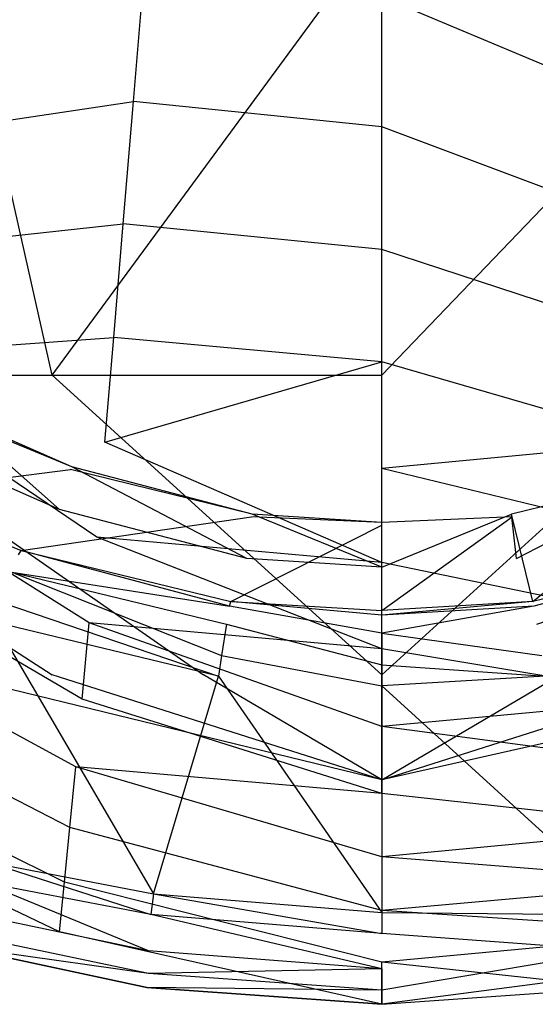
# Model space of a CAD drawing. Extents: x 0 to 0.355, y -0.48 to 0.
# Tile 4 of 12: x 0.134 to 0.196, y -0.48 to -0.361. Entities that reach past the tile are written whole.
import ezdxf

# ---------------------------------------------------------------- set-up
doc = ezdxf.new("R2010")
doc.units = 0
doc.layers.add('L0_WC_N_660410__0___REPLACEMTFO', color=7, linetype='CONTINUOUS')

msp = doc.modelspace()

# ---------------------------------------------------------------- linework, layer by layer
at = {"layer": 'L0_WC_N_660410__0___REPLACEMTFO', "color": 8}
for points, invisible_edges in [([(0.103831, -0.403864, 0.222248), (0.125408, -0.349611, 0.175673), (0.137631, -0.403864, 0.202056), (0.103831, -0.403864, 0.222248)], 14), ([(0.1775, -0.349611, 0.166409), (0.137631, -0.403864, 0.202056), (0.125408, -0.349611, 0.175673), (0.1775, -0.349611, 0.166409)], 13), ([(0.137631, -0.403864, 0.202056), (0.1775, -0.349611, 0.166409), (0.1775, -0.403864, 0.194965), (0.137631, -0.403864, 0.202056)], 14), ([(0.229591, -0.349611, 0.175673), (0.1775, -0.403864, 0.194965), (0.1775, -0.349611, 0.166409), (0.229591, -0.349611, 0.175673)], 13), ([(0.1775, -0.403864, 0.194965), (0.229591, -0.349611, 0.175673), (0.217369, -0.403864, 0.202056), (0.1775, -0.403864, 0.194965)], 14), ([(0.118151, -0.360828, 0.081151), (0.148771, -0.355026, 0.062914), (0.147454, -0.370729, 0.080898), (0.118151, -0.360828, 0.081151)], 14), ([(0.147454, -0.370729, 0.080898), (0.148771, -0.355026, 0.062914), (0.1775, -0.358085, 0.063154), (0.147454, -0.370729, 0.080898)], 14), ([(0.207546, -0.370729, 0.080898), (0.1775, -0.358085, 0.063154), (0.206229, -0.355026, 0.062914), (0.207546, -0.370729, 0.080898)], 14), ([(0.1775, -0.373823, 0.08101), (0.147454, -0.370729, 0.080898), (0.1775, -0.358085, 0.063154), (0.1775, -0.373823, 0.08101)], 14), ([(0.1775, -0.373823, 0.08101), (0.1775, -0.358085, 0.063154), (0.207546, -0.370729, 0.080898), (0.1775, -0.373823, 0.08101)], 14), ([(0.115527, -0.375509, 0.100175), (0.118151, -0.360828, 0.081151), (0.147454, -0.370729, 0.080898), (0.115527, -0.375509, 0.100175)], 14), ([(0.115527, -0.375509, 0.100175), (0.147454, -0.370729, 0.080898), (0.146224, -0.385527, 0.099882), (0.115527, -0.375509, 0.100175)], 14), ([(0.146224, -0.385527, 0.099882), (0.147454, -0.370729, 0.080898), (0.1775, -0.373823, 0.08101), (0.146224, -0.385527, 0.099882)], 14), ([(0.208776, -0.385527, 0.099882), (0.1775, -0.373823, 0.08101), (0.207546, -0.370729, 0.080898), (0.208776, -0.385527, 0.099882)], 14), ([(0.1775, -0.388637, 0.09996), (0.146224, -0.385527, 0.099882), (0.1775, -0.373823, 0.08101), (0.1775, -0.388637, 0.09996)], 14), ([(0.1775, -0.388637, 0.09996), (0.1775, -0.373823, 0.08101), (0.208776, -0.385527, 0.099882), (0.1775, -0.388637, 0.09996)], 14), ([(0.113129, -0.38916, 0.12019), (0.115527, -0.375509, 0.100175), (0.146224, -0.385527, 0.099882), (0.113129, -0.38916, 0.12019)], 14), ([(0.113129, -0.38916, 0.12019), (0.146224, -0.385527, 0.099882), (0.145076, -0.399307, 0.119865), (0.113129, -0.38916, 0.12019)], 14), ([(0.145076, -0.399307, 0.119865), (0.146224, -0.385527, 0.099882), (0.1775, -0.388637, 0.09996), (0.145076, -0.399307, 0.119865)], 14), ([(0.209924, -0.399307, 0.119865), (0.1775, -0.388637, 0.09996), (0.208776, -0.385527, 0.099882), (0.209924, -0.399307, 0.119865)], 14), ([(0.110948, -0.40169, 0.141159), (0.113129, -0.38916, 0.12019), (0.145076, -0.399307, 0.119865), (0.110948, -0.40169, 0.141159)], 14), ([(0.1775, -0.402257, 0.12045), (0.145076, -0.399307, 0.119865), (0.1775, -0.388637, 0.09996), (0.1775, -0.402257, 0.12045)], 14), ([(0.1775, -0.402257, 0.12045), (0.1775, -0.388637, 0.09996), (0.209924, -0.399307, 0.119865), (0.1775, -0.402257, 0.12045)], 14), ([(0.110948, -0.40169, 0.141159), (0.145076, -0.399307, 0.119865), (0.144011, -0.411977, 0.140812), (0.110948, -0.40169, 0.141159)], 14), ([(0.144011, -0.411977, 0.140812), (0.145076, -0.399307, 0.119865), (0.1775, -0.402257, 0.12045), (0.144011, -0.411977, 0.140812)], 14), ([(0.210989, -0.411977, 0.140812), (0.1775, -0.402257, 0.12045), (0.209924, -0.399307, 0.119865), (0.210989, -0.411977, 0.140812)], 14), ([(0.108981, -0.413046, 0.163004), (0.110948, -0.40169, 0.141159), (0.143025, -0.423484, 0.162643), (0.108981, -0.413046, 0.163004)], 14), ([(0.143025, -0.423484, 0.162643), (0.110948, -0.40169, 0.141159), (0.144011, -0.411977, 0.140812), (0.143025, -0.423484, 0.162643)], 14), ([(0.144011, -0.411977, 0.140812), (0.1775, -0.402257, 0.12045), (0.1775, -0.415174, 0.14038), (0.144011, -0.411977, 0.140812)], 14), ([(0.210989, -0.411977, 0.140812), (0.1775, -0.415174, 0.14038), (0.1775, -0.402257, 0.12045), (0.210989, -0.411977, 0.140812)], 14), ([(0.137631, -0.440115, 0.252468), (0.081247, -0.403864, 0.252468), (0.103831, -0.403864, 0.222248), (0.137631, -0.440115, 0.252468)], 13), ([(0.081247, -0.403864, 0.252468), (0.137631, -0.440115, 0.252468), (0.125408, -0.440115, 0.268822), (0.081247, -0.403864, 0.252468)], 14), ([(0.155923, -0.440115, 0.24154), (0.103831, -0.403864, 0.222248), (0.137631, -0.403864, 0.202056), (0.155923, -0.440115, 0.24154)], 13), ([(0.103831, -0.403864, 0.222248), (0.155923, -0.440115, 0.24154), (0.137631, -0.440115, 0.252468), (0.103831, -0.403864, 0.222248)], 14), ([(0.1775, -0.440115, 0.237702), (0.137631, -0.403864, 0.202056), (0.1775, -0.403864, 0.194965), (0.1775, -0.440115, 0.237702)], 13), ([(0.137631, -0.403864, 0.202056), (0.1775, -0.440115, 0.237702), (0.155923, -0.440115, 0.24154), (0.137631, -0.403864, 0.202056)], 14), ([(0.217369, -0.403864, 0.202056), (0.1775, -0.440115, 0.237702), (0.1775, -0.403864, 0.194965), (0.217369, -0.403864, 0.202056)], 13), ([(0.1775, -0.440115, 0.237702), (0.217369, -0.403864, 0.202056), (0.199077, -0.440115, 0.24154), (0.1775, -0.440115, 0.237702)], 14), ([(0.12548, -0.408583, 0.279517), (0.138518, -0.420114, 0.275612), (0.123408, -0.41348, 0.275074), (0.12548, -0.408583, 0.279517)], 13), ([(0.12523, -0.408864, 0.281065), (0.140011, -0.414963, 0.280035), (0.12548, -0.408583, 0.279517), (0.12523, -0.408864, 0.281065)], 13), ([(0.138518, -0.420114, 0.275612), (0.12548, -0.408583, 0.279517), (0.140011, -0.414963, 0.280035), (0.138518, -0.420114, 0.275612)], 14), ([(0.116922, -0.418204, 0.332454), (0.139831, -0.415259, 0.281567), (0.12523, -0.408864, 0.281065), (0.116922, -0.418204, 0.332454)], 14), ([(0.140011, -0.414963, 0.280035), (0.12523, -0.408864, 0.281065), (0.139831, -0.415259, 0.281567), (0.140011, -0.414963, 0.280035)], 14), ([(0.1775, -0.426537, 0.162716), (0.143025, -0.423484, 0.162643), (0.144011, -0.411977, 0.140812), (0.1775, -0.426537, 0.162716)], 14), ([(0.1775, -0.426537, 0.162716), (0.144011, -0.411977, 0.140812), (0.1775, -0.415174, 0.14038), (0.1775, -0.426537, 0.162716)], 14), ([(0.211975, -0.423484, 0.162643), (0.1775, -0.415174, 0.14038), (0.210989, -0.411977, 0.140812), (0.211975, -0.423484, 0.162643)], 14), ([(0.107218, -0.423227, 0.185613), (0.108981, -0.413046, 0.163004), (0.142113, -0.433826, 0.185247), (0.107218, -0.423227, 0.185613)], 14), ([(0.142113, -0.433826, 0.185247), (0.108981, -0.413046, 0.163004), (0.143025, -0.423484, 0.162643), (0.142113, -0.433826, 0.185247)], 14), ([(0.116922, -0.418204, 0.332454), (0.133855, -0.425093, 0.332427), (0.139831, -0.415259, 0.281567), (0.116922, -0.418204, 0.332454)], 14), ([(0.133855, -0.425093, 0.332427), (0.161732, -0.420992, 0.282017), (0.139831, -0.415259, 0.281567), (0.133855, -0.425093, 0.332427)], 14), ([(0.140011, -0.414963, 0.280035), (0.161183, -0.426062, 0.276095), (0.138518, -0.420114, 0.275612), (0.140011, -0.414963, 0.280035)], 13), ([(0.139831, -0.415259, 0.281567), (0.161808, -0.420683, 0.280499), (0.140011, -0.414963, 0.280035), (0.139831, -0.415259, 0.281567)], 13), ([(0.161808, -0.420683, 0.280499), (0.139831, -0.415259, 0.281567), (0.161732, -0.420992, 0.282017), (0.161808, -0.420683, 0.280499)], 14), ([(0.161183, -0.426062, 0.276095), (0.140011, -0.414963, 0.280035), (0.161808, -0.420683, 0.280499), (0.161183, -0.426062, 0.276095)], 14), ([(0.1775, -0.426537, 0.162716), (0.1775, -0.415174, 0.14038), (0.211975, -0.423484, 0.162643), (0.1775, -0.426537, 0.162716)], 14), ([(0.214989, -0.414963, 0.280035), (0.193817, -0.426062, 0.276095), (0.193192, -0.420683, 0.280499), (0.214989, -0.414963, 0.280035)], 13), ([(0.193192, -0.420683, 0.280499), (0.215169, -0.415259, 0.281567), (0.214989, -0.414963, 0.280035), (0.193192, -0.420683, 0.280499)], 13), ([(0.215169, -0.415259, 0.281567), (0.193192, -0.420683, 0.280499), (0.193268, -0.420992, 0.282017), (0.215169, -0.415259, 0.281567)], 14), ([(0.195766, -0.431268, 0.332406), (0.215169, -0.415259, 0.281567), (0.193268, -0.420992, 0.282017), (0.195766, -0.431268, 0.332406)], 14), ([(0.193817, -0.426062, 0.276095), (0.214989, -0.414963, 0.280035), (0.216482, -0.420114, 0.275612), (0.193817, -0.426062, 0.276095)], 14), ([(0.221145, -0.425093, 0.332427), (0.215169, -0.415259, 0.281567), (0.195766, -0.431268, 0.332406), (0.221145, -0.425093, 0.332427)], 14), ([(0.116922, -0.418204, 0.332454), (0.133539, -0.425613, 0.335117), (0.133855, -0.425093, 0.332427), (0.116922, -0.418204, 0.332454)], 13), ([(0.133855, -0.425093, 0.332427), (0.159234, -0.431268, 0.332406), (0.161732, -0.420992, 0.282017), (0.133855, -0.425093, 0.332427)], 14), ([(0.159234, -0.431268, 0.332406), (0.1775, -0.421995, 0.282096), (0.161732, -0.420992, 0.282017), (0.159234, -0.431268, 0.332406)], 14), ([(0.161808, -0.420683, 0.280499), (0.1775, -0.427102, 0.27618), (0.161183, -0.426062, 0.276095), (0.161808, -0.420683, 0.280499)], 13), ([(0.161732, -0.420992, 0.282017), (0.1775, -0.421683, 0.28058), (0.161808, -0.420683, 0.280499), (0.161732, -0.420992, 0.282017)], 13), ([(0.1775, -0.421683, 0.28058), (0.161732, -0.420992, 0.282017), (0.1775, -0.421995, 0.282096), (0.1775, -0.421683, 0.28058)], 14), ([(0.1775, -0.427102, 0.27618), (0.161808, -0.420683, 0.280499), (0.1775, -0.421683, 0.28058), (0.1775, -0.427102, 0.27618)], 14), ([(0.193192, -0.420683, 0.280499), (0.1775, -0.427102, 0.27618), (0.1775, -0.421683, 0.28058), (0.193192, -0.420683, 0.280499)], 13), ([(0.1775, -0.427102, 0.27618), (0.193192, -0.420683, 0.280499), (0.193817, -0.426062, 0.276095), (0.1775, -0.427102, 0.27618)], 14), ([(0.1775, -0.421683, 0.28058), (0.193268, -0.420992, 0.282017), (0.193192, -0.420683, 0.280499), (0.1775, -0.421683, 0.28058)], 13), ([(0.195766, -0.431268, 0.332406), (0.193268, -0.420992, 0.282017), (0.1775, -0.432348, 0.332401), (0.195766, -0.431268, 0.332406)], 14), ([(0.1775, -0.432348, 0.332401), (0.193268, -0.420992, 0.282017), (0.1775, -0.421995, 0.282096), (0.1775, -0.432348, 0.332401)], 14), ([(0.193268, -0.420992, 0.282017), (0.1775, -0.421683, 0.28058), (0.1775, -0.421995, 0.282096), (0.193268, -0.420992, 0.282017)], 14), ([(0.159234, -0.431268, 0.332406), (0.1775, -0.432348, 0.332401), (0.1775, -0.421995, 0.282096), (0.159234, -0.431268, 0.332406)], 14), ([(0.105652, -0.432283, 0.208857), (0.107218, -0.423227, 0.185613), (0.141271, -0.443052, 0.208492), (0.105652, -0.432283, 0.208857)], 14), ([(0.141271, -0.443052, 0.208492), (0.107218, -0.423227, 0.185613), (0.142113, -0.433826, 0.185247), (0.141271, -0.443052, 0.208492)], 14), ([(0.177498, -0.436973, 0.185248), (0.142113, -0.433826, 0.185247), (0.143025, -0.423484, 0.162643), (0.177498, -0.436973, 0.185248)], 14), ([(0.177498, -0.436973, 0.185248), (0.143025, -0.423484, 0.162643), (0.1775, -0.426537, 0.162716), (0.177498, -0.436973, 0.185248)], 14), ([(0.212887, -0.433826, 0.185247), (0.1775, -0.426537, 0.162716), (0.211975, -0.423484, 0.162643), (0.212887, -0.433826, 0.185247)], 14), ([(0.159101, -0.431818, 0.335105), (0.133855, -0.425093, 0.332427), (0.133539, -0.425613, 0.335117), (0.159101, -0.431818, 0.335105)], 14), ([(0.133855, -0.425093, 0.332427), (0.159101, -0.431818, 0.335105), (0.159234, -0.431268, 0.332406), (0.133855, -0.425093, 0.332427)], 13), ([(0.195899, -0.431818, 0.335105), (0.221145, -0.425093, 0.332427), (0.195766, -0.431268, 0.332406), (0.195899, -0.431818, 0.335105)], 13), ([(0.221145, -0.425093, 0.332427), (0.195899, -0.431818, 0.335105), (0.221461, -0.425613, 0.335117), (0.221145, -0.425093, 0.332427)], 14), ([(0.132733, -0.427699, 0.33857), (0.159101, -0.431818, 0.335105), (0.133539, -0.425613, 0.335117), (0.132733, -0.427699, 0.33857)], 14), ([(0.177498, -0.436973, 0.185248), (0.1775, -0.426537, 0.162716), (0.212887, -0.433826, 0.185247), (0.177498, -0.436973, 0.185248)], 14), ([(0.19627, -0.433988, 0.338566), (0.221461, -0.425613, 0.335117), (0.195899, -0.431818, 0.335105), (0.19627, -0.433988, 0.338566)], 14), ([(0.158118, -0.437782, 0.34), (0.132733, -0.427699, 0.33857), (0.131432, -0.43133, 0.34), (0.158118, -0.437782, 0.34)], 13), ([(0.132733, -0.427699, 0.33857), (0.15873, -0.433988, 0.338566), (0.159101, -0.431818, 0.335105), (0.132733, -0.427699, 0.33857)], 14), ([(0.132733, -0.427699, 0.33857), (0.158118, -0.437782, 0.34), (0.15873, -0.433988, 0.338566), (0.132733, -0.427699, 0.33857)], 14), ([(0.157742, -0.440307, 0.34), (0.131432, -0.43133, 0.34), (0.130652, -0.433758, 0.34), (0.157742, -0.440307, 0.34)], 13), ([(0.131432, -0.43133, 0.34), (0.157742, -0.440307, 0.34), (0.158118, -0.437782, 0.34), (0.131432, -0.43133, 0.34)], 14), ([(0.1775, -0.432903, 0.335102), (0.159234, -0.431268, 0.332406), (0.159101, -0.431818, 0.335105), (0.1775, -0.432903, 0.335102)], 14), ([(0.159234, -0.431268, 0.332406), (0.1775, -0.432903, 0.335102), (0.1775, -0.432348, 0.332401), (0.159234, -0.431268, 0.332406)], 13), ([(0.1775, -0.432903, 0.335102), (0.195766, -0.431268, 0.332406), (0.1775, -0.432348, 0.332401), (0.1775, -0.432903, 0.335102)], 13), ([(0.195766, -0.431268, 0.332406), (0.1775, -0.432903, 0.335102), (0.195899, -0.431818, 0.335105), (0.195766, -0.431268, 0.332406)], 14), ([(0.104274, -0.440313, 0.232604), (0.105652, -0.432283, 0.208857), (0.140497, -0.451266, 0.232246), (0.104274, -0.440313, 0.232604)], 14), ([(0.140497, -0.451266, 0.232246), (0.105652, -0.432283, 0.208857), (0.141271, -0.443052, 0.208492), (0.140497, -0.451266, 0.232246)], 14), ([(0.1775, -0.435086, 0.338566), (0.159101, -0.431818, 0.335105), (0.15873, -0.433988, 0.338566), (0.1775, -0.435086, 0.338566)], 14), ([(0.159101, -0.431818, 0.335105), (0.1775, -0.435086, 0.338566), (0.1775, -0.432903, 0.335102), (0.159101, -0.431818, 0.335105)], 13), ([(0.1775, -0.435086, 0.338566), (0.195899, -0.431818, 0.335105), (0.1775, -0.432903, 0.335102), (0.1775, -0.435086, 0.338566)], 13), ([(0.195899, -0.431818, 0.335105), (0.1775, -0.435086, 0.338566), (0.19627, -0.433988, 0.338566), (0.195899, -0.431818, 0.335105)], 14), ([(0.130652, -0.433758, 0.34), (0.12975, -0.462762, 0.34), (0.149907, -0.466626, 0.34), (0.130652, -0.433758, 0.34)], 13), ([(0.130652, -0.433758, 0.34), (0.149907, -0.466626, 0.34), (0.157742, -0.440307, 0.34), (0.130652, -0.433758, 0.34)], 8), ([(0.141271, -0.443052, 0.208492), (0.142113, -0.433826, 0.185247), (0.177498, -0.446362, 0.208441), (0.141271, -0.443052, 0.208492)], 14), ([(0.177498, -0.446362, 0.208441), (0.142113, -0.433826, 0.185247), (0.177498, -0.436973, 0.185248), (0.177498, -0.446362, 0.208441)], 14), ([(0.1775, -0.43892, 0.34), (0.15873, -0.433988, 0.338566), (0.158118, -0.437782, 0.34), (0.1775, -0.43892, 0.34)], 13), ([(0.15873, -0.433988, 0.338566), (0.1775, -0.43892, 0.34), (0.1775, -0.435086, 0.338566), (0.15873, -0.433988, 0.338566)], 14), ([(0.213729, -0.443052, 0.208492), (0.177498, -0.436973, 0.185248), (0.212887, -0.433826, 0.185247), (0.213729, -0.443052, 0.208492)], 14), ([(0.1775, -0.435086, 0.338566), (0.196882, -0.437782, 0.34), (0.19627, -0.433988, 0.338566), (0.1775, -0.435086, 0.338566)], 14), ([(0.196882, -0.437782, 0.34), (0.1775, -0.435086, 0.338566), (0.1775, -0.43892, 0.34), (0.196882, -0.437782, 0.34)], 13), ([(0.213729, -0.443052, 0.208492), (0.177498, -0.446362, 0.208441), (0.177498, -0.436973, 0.185248), (0.213729, -0.443052, 0.208492)], 14), ([(0.1775, -0.441467, 0.34), (0.158118, -0.437782, 0.34), (0.157742, -0.440307, 0.34), (0.1775, -0.441467, 0.34)], 13), ([(0.158118, -0.437782, 0.34), (0.1775, -0.441467, 0.34), (0.1775, -0.43892, 0.34), (0.158118, -0.437782, 0.34)], 14), ([(0.1775, -0.43892, 0.34), (0.197258, -0.440307, 0.34), (0.196882, -0.437782, 0.34), (0.1775, -0.43892, 0.34)], 14), ([(0.197258, -0.440307, 0.34), (0.1775, -0.43892, 0.34), (0.1775, -0.441467, 0.34), (0.197258, -0.440307, 0.34)], 13), ([(0.103074, -0.44745, 0.256732), (0.104274, -0.440313, 0.232604), (0.139783, -0.458601, 0.256383), (0.103074, -0.44745, 0.256732)], 14), ([(0.139783, -0.458601, 0.256383), (0.104274, -0.440313, 0.232604), (0.140497, -0.451266, 0.232246), (0.139783, -0.458601, 0.256383)], 14), ([(0.121117, -0.440115, 0.288114), (0.125408, -0.440115, 0.268822), (0.1775, -0.452845, 0.288114), (0.121117, -0.440115, 0.288114)], 14), ([(0.1775, -0.452845, 0.288114), (0.125408, -0.440115, 0.268822), (0.137631, -0.440115, 0.252468), (0.1775, -0.452845, 0.288114)], 14), ([(0.1775, -0.452845, 0.288114), (0.137631, -0.440115, 0.252468), (0.155923, -0.440115, 0.24154), (0.1775, -0.452845, 0.288114)], 14), ([(0.157742, -0.440307, 0.34), (0.149907, -0.466626, 0.34), (0.1775, -0.468877, 0.34), (0.157742, -0.440307, 0.34)], 13), ([(0.1775, -0.452845, 0.288114), (0.155923, -0.440115, 0.24154), (0.1775, -0.440115, 0.237702), (0.1775, -0.452845, 0.288114)], 14), ([(0.157742, -0.440307, 0.34), (0.1775, -0.468877, 0.34), (0.1775, -0.441467, 0.34), (0.157742, -0.440307, 0.34)], 14), ([(0.1775, -0.452845, 0.288114), (0.1775, -0.440115, 0.237702), (0.199077, -0.440115, 0.24154), (0.1775, -0.452845, 0.288114)], 14), ([(0.1775, -0.452845, 0.288114), (0.199077, -0.440115, 0.24154), (0.217369, -0.440115, 0.252468), (0.1775, -0.452845, 0.288114)], 14), ([(0.1775, -0.452845, 0.288114), (0.217369, -0.440115, 0.252468), (0.229591, -0.440115, 0.268822), (0.1775, -0.452845, 0.288114)], 14), ([(0.233883, -0.440115, 0.288114), (0.1775, -0.452845, 0.288114), (0.229591, -0.440115, 0.268822), (0.233883, -0.440115, 0.288114)], 14), ([(0.1775, -0.441467, 0.34), (0.205093, -0.466626, 0.34), (0.197258, -0.440307, 0.34), (0.1775, -0.441467, 0.34)], 10), ([(0.205093, -0.466626, 0.34), (0.1775, -0.441467, 0.34), (0.1775, -0.468877, 0.34), (0.205093, -0.466626, 0.34)], 13), ([(0.177502, -0.454483, 0.232251), (0.140497, -0.451266, 0.232246), (0.141271, -0.443052, 0.208492), (0.177502, -0.454483, 0.232251)], 14), ([(0.177502, -0.454483, 0.232251), (0.141271, -0.443052, 0.208492), (0.177498, -0.446362, 0.208441), (0.177502, -0.454483, 0.232251)], 14), ([(0.214503, -0.451266, 0.232246), (0.177498, -0.446362, 0.208441), (0.213729, -0.443052, 0.208492), (0.214503, -0.451266, 0.232246)], 14), ([(0.177502, -0.454483, 0.232251), (0.177498, -0.446362, 0.208441), (0.214503, -0.451266, 0.232246), (0.177502, -0.454483, 0.232251)], 14), ([(0.102043, -0.453842, 0.281144), (0.103074, -0.44745, 0.256732), (0.139126, -0.465207, 0.280804), (0.102043, -0.453842, 0.281144)], 14), ([(0.139126, -0.465207, 0.280804), (0.103074, -0.44745, 0.256732), (0.139783, -0.458601, 0.256383), (0.139126, -0.465207, 0.280804)], 14), ([(0.139783, -0.458601, 0.256383), (0.140497, -0.451266, 0.232246), (0.177498, -0.462167, 0.256282), (0.139783, -0.458601, 0.256383)], 14), ([(0.177498, -0.462167, 0.256282), (0.140497, -0.451266, 0.232246), (0.177502, -0.454483, 0.232251), (0.177498, -0.462167, 0.256282)], 14), ([(0.215217, -0.458601, 0.256383), (0.177502, -0.454483, 0.232251), (0.214503, -0.451266, 0.232246), (0.215217, -0.458601, 0.256383)], 14), ([(0.101173, -0.459643, 0.305752), (0.102043, -0.453842, 0.281144), (0.138523, -0.471243, 0.305422), (0.101173, -0.459643, 0.305752)], 14), ([(0.138523, -0.471243, 0.305422), (0.102043, -0.453842, 0.281144), (0.139126, -0.465207, 0.280804), (0.138523, -0.471243, 0.305422)], 14), ([(0.215217, -0.458601, 0.256383), (0.177498, -0.462167, 0.256282), (0.177502, -0.454483, 0.232251), (0.215217, -0.458601, 0.256383)], 14), ([(0.139126, -0.465207, 0.280804), (0.139783, -0.458601, 0.256383), (0.177502, -0.46864, 0.280786), (0.139126, -0.465207, 0.280804)], 14), ([(0.177502, -0.46864, 0.280786), (0.139783, -0.458601, 0.256383), (0.177498, -0.462167, 0.256282), (0.177502, -0.46864, 0.280786)], 14), ([(0.215874, -0.465207, 0.280804), (0.177498, -0.462167, 0.256282), (0.215217, -0.458601, 0.256383), (0.215874, -0.465207, 0.280804)], 14), ([(0.125707, -0.47296, 0.326399), (0.101173, -0.459643, 0.305752), (0.138523, -0.471243, 0.305422), (0.125707, -0.47296, 0.326399)], 14), ([(0.215874, -0.465207, 0.280804), (0.177502, -0.46864, 0.280786), (0.177498, -0.462167, 0.256282), (0.215874, -0.465207, 0.280804)], 14), ([(0.149563, -0.469149, 0.34), (0.12975, -0.462762, 0.34), (0.129128, -0.465232, 0.34), (0.149563, -0.469149, 0.34)], 13), ([(0.12975, -0.462762, 0.34), (0.149563, -0.469149, 0.34), (0.149907, -0.466626, 0.34), (0.12975, -0.462762, 0.34)], 14), ([(0.149265, -0.473511, 0.338), (0.129128, -0.465232, 0.34), (0.127632, -0.468971, 0.338), (0.149265, -0.473511, 0.338)], 14), ([(0.149563, -0.469149, 0.34), (0.129128, -0.465232, 0.34), (0.149265, -0.473511, 0.338), (0.149563, -0.469149, 0.34)], 14), ([(0.138523, -0.471243, 0.305422), (0.139126, -0.465207, 0.280804), (0.177502, -0.474915, 0.305372), (0.138523, -0.471243, 0.305422)], 14), ([(0.177502, -0.474915, 0.305372), (0.139126, -0.465207, 0.280804), (0.177502, -0.46864, 0.280786), (0.177502, -0.474915, 0.305372)], 14), ([(0.216477, -0.471243, 0.305422), (0.177502, -0.46864, 0.280786), (0.215874, -0.465207, 0.280804), (0.216477, -0.471243, 0.305422)], 14), ([(0.1775, -0.471429, 0.34), (0.149907, -0.466626, 0.34), (0.149563, -0.469149, 0.34), (0.1775, -0.471429, 0.34)], 13), ([(0.149907, -0.466626, 0.34), (0.1775, -0.471429, 0.34), (0.1775, -0.468877, 0.34), (0.149907, -0.466626, 0.34)], 14), ([(0.1775, -0.468877, 0.34), (0.205437, -0.469149, 0.34), (0.205093, -0.466626, 0.34), (0.1775, -0.468877, 0.34)], 14), ([(0.127632, -0.468971, 0.338), (0.126735, -0.471553, 0.335), (0.149265, -0.476271, 0.335), (0.127632, -0.468971, 0.338)], 14), ([(0.149265, -0.473511, 0.338), (0.127632, -0.468971, 0.338), (0.149265, -0.476271, 0.335), (0.149265, -0.473511, 0.338)], 14), ([(0.1775, -0.475714, 0.338), (0.149563, -0.469149, 0.34), (0.149265, -0.473511, 0.338), (0.1775, -0.475714, 0.338)], 14), ([(0.1775, -0.471429, 0.34), (0.149563, -0.469149, 0.34), (0.1775, -0.475714, 0.338), (0.1775, -0.471429, 0.34)], 14), ([(0.205437, -0.469149, 0.34), (0.1775, -0.468877, 0.34), (0.1775, -0.471429, 0.34), (0.205437, -0.469149, 0.34)], 13), ([(0.205735, -0.473511, 0.338), (0.205437, -0.469149, 0.34), (0.1775, -0.471429, 0.34), (0.205735, -0.473511, 0.338)], 14), ([(0.216477, -0.471243, 0.305422), (0.177502, -0.474915, 0.305372), (0.177502, -0.46864, 0.280786), (0.216477, -0.471243, 0.305422)], 14), ([(0.149065, -0.477963, 0.326399), (0.125707, -0.47296, 0.326399), (0.138523, -0.471243, 0.305422), (0.149065, -0.477963, 0.326399)], 14), ([(0.149265, -0.476271, 0.335), (0.126735, -0.471553, 0.335), (0.125707, -0.47296, 0.33), (0.149265, -0.476271, 0.335)], 14), ([(0.1775, -0.48, 0.326399), (0.138523, -0.471243, 0.305422), (0.177502, -0.474915, 0.305372), (0.1775, -0.48, 0.326399)], 14), ([(0.1775, -0.48, 0.326399), (0.149065, -0.477963, 0.326399), (0.138523, -0.471243, 0.305422), (0.1775, -0.48, 0.326399)], 14), ([(0.205735, -0.473511, 0.338), (0.1775, -0.471429, 0.34), (0.1775, -0.475714, 0.338), (0.205735, -0.473511, 0.338)], 14), ([(0.205935, -0.477963, 0.326399), (0.177502, -0.474915, 0.305372), (0.216477, -0.471243, 0.305422), (0.205935, -0.477963, 0.326399)], 14), ([(0.149065, -0.477963, 0.326399), (0.125707, -0.47296, 0.33), (0.125707, -0.47296, 0.326399), (0.149065, -0.477963, 0.326399)], 13), ([(0.125707, -0.47296, 0.33), (0.149065, -0.477963, 0.326399), (0.149065, -0.477963, 0.33), (0.125707, -0.47296, 0.33)], 14), ([(0.149265, -0.476271, 0.335), (0.125707, -0.47296, 0.33), (0.149065, -0.477963, 0.33), (0.149265, -0.476271, 0.335)], 14), ([(0.1775, -0.475714, 0.338), (0.149265, -0.473511, 0.338), (0.149265, -0.476271, 0.335), (0.1775, -0.475714, 0.338)], 14), ([(0.1775, -0.475714, 0.338), (0.1775, -0.478286, 0.335), (0.205735, -0.473511, 0.338), (0.1775, -0.475714, 0.338)], 14), ([(0.205735, -0.473511, 0.338), (0.1775, -0.478286, 0.335), (0.205735, -0.476271, 0.335), (0.205735, -0.473511, 0.338)], 14), ([(0.1775, -0.48, 0.326399), (0.177502, -0.474915, 0.305372), (0.205935, -0.477963, 0.326399), (0.1775, -0.48, 0.326399)], 14), ([(0.1775, -0.478286, 0.335), (0.149265, -0.476271, 0.335), (0.149065, -0.477963, 0.33), (0.1775, -0.478286, 0.335)], 14), ([(0.1775, -0.475714, 0.338), (0.149265, -0.476271, 0.335), (0.1775, -0.478286, 0.335), (0.1775, -0.475714, 0.338)], 14), ([(0.1775, -0.478286, 0.335), (0.1775, -0.48, 0.33), (0.205735, -0.476271, 0.335), (0.1775, -0.478286, 0.335)], 14), ([(0.205735, -0.476271, 0.335), (0.1775, -0.48, 0.33), (0.205935, -0.477963, 0.33), (0.205735, -0.476271, 0.335)], 14), ([(0.1775, -0.48, 0.326399), (0.149065, -0.477963, 0.33), (0.149065, -0.477963, 0.326399), (0.1775, -0.48, 0.326399)], 13), ([(0.149065, -0.477963, 0.33), (0.1775, -0.48, 0.326399), (0.1775, -0.48, 0.33), (0.149065, -0.477963, 0.33)], 14), ([(0.1775, -0.478286, 0.335), (0.149065, -0.477963, 0.33), (0.1775, -0.48, 0.33), (0.1775, -0.478286, 0.335)], 14), ([(0.205935, -0.477963, 0.33), (0.1775, -0.48, 0.326399), (0.205935, -0.477963, 0.326399), (0.205935, -0.477963, 0.33)], 13), ([(0.1775, -0.48, 0.326399), (0.205935, -0.477963, 0.33), (0.1775, -0.48, 0.33), (0.1775, -0.48, 0.326399)], 14)]:
    msp.add_3dface(points, dxfattribs=dict(at, invisible_edges=invisible_edges))

doc.saveas('drawing.dxf')
